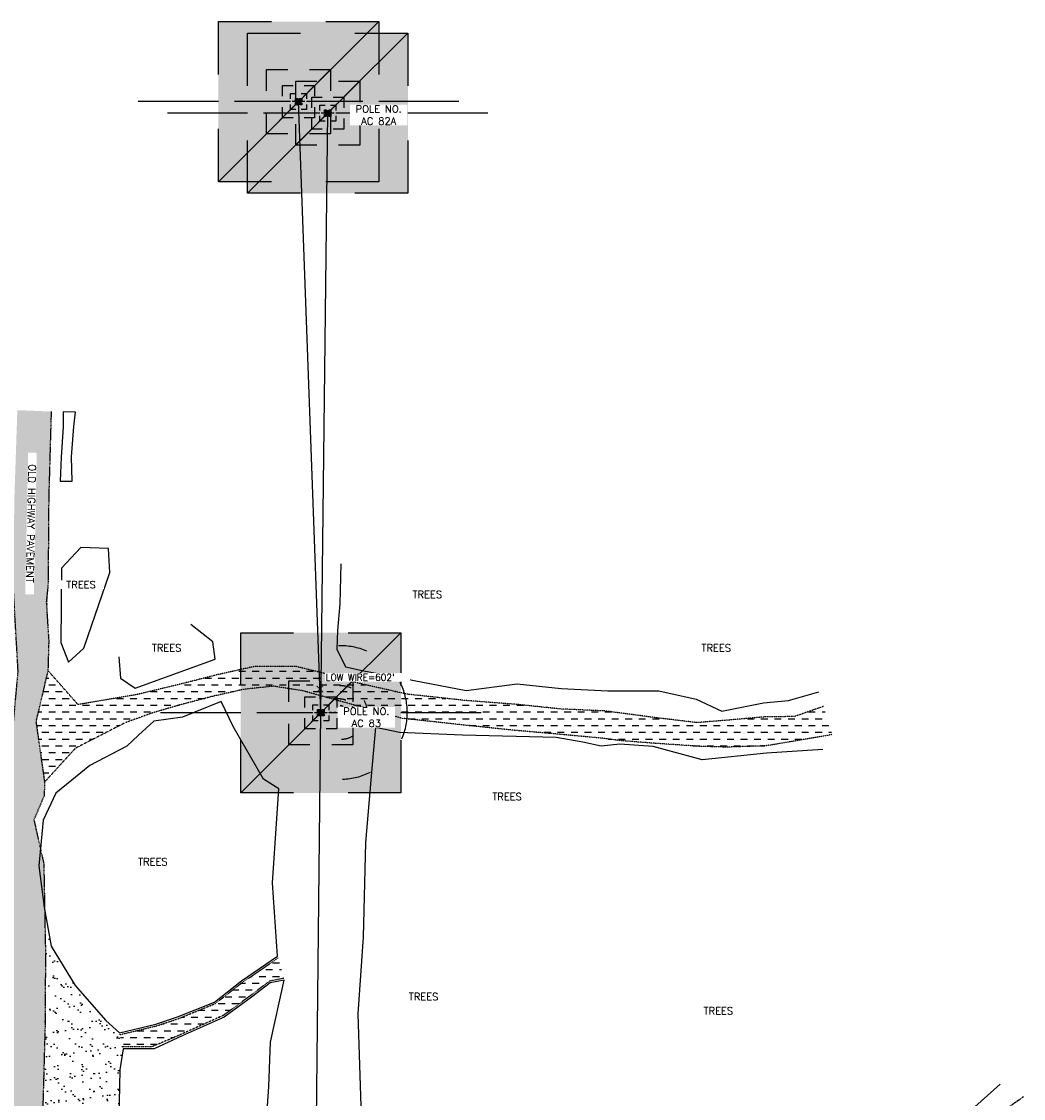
# Model space of a CAD drawing. Header units: feet. Extents: x 115483 to 126385, y 198984 to 203923.
# Tile 32 of 34: x 118369 to 118923, y 202928 to 203523. Entities that reach past the tile are written whole.
import ezdxf

# ---------------------------------------------------------------- set-up
doc = ezdxf.new("R2010")
doc.units = ezdxf.units.FT
doc.header["$MEASUREMENT"] = 0
for name, pattern in [('D10', [0.15, 0.1, -0.05]), ('DASHED', [0.75, 0.5, -0.25]), ('HIDDEN2', [0.1875, 0.125, -0.0625]), ('STREAM', [1.475, 1, -0.1, 0.025, -0.1, 0.025, -0.1, 0.025, -0.1])]:
    doc.linetypes.add(name, pattern=pattern)
for name, color, linetype in [('V-ANNO-WIRE-ELEV', 32, 'Continuous'), ('V-PATT-ASPH', 41, 'Continuous'), ('V-PATT-GRVL', 41, 'Continuous'), ('V-PATT-TRAL-DIRT', 141, 'Continuous'), ('V-RIVR-OHW', 191, 'STREAM'), ('V-ROAD-ASPH', 1, 'DASHED'), ('V-ROAD-UPVD', 11, 'HIDDEN2'), ('V-SITE-TEXT', 2, 'Continuous'), ('V-SITE-VEGE', 91, 'TREE'), ('V-SITE-VEGE-BRSH', 11, 'TREE'), ('V-SITE-VEGE-TEXT', 162, 'Continuous'), ('V-TRAL-UPVD', 11, 'HIDDEN2'), ('VU-ELEC-POLE-TEXT', 12, 'D10'), ('VU-ELEC-SYMB', 161, 'D10'), ('VU-ELEC-SYMB @ 10', 161, 'D10'), ('VU-ELEC-SYMB @ 100', 161, 'D10'), ('VU-ELEC-SYMB @ 20', 161, 'D10'), ('VU-ELEC-SYMB @ 200', 161, 'D10'), ('VU-ELEC-SYMB @ 50', 161, 'D10'), ('VU-ELEC-SYMB @ 500', 161, 'D10'), ('VU-ELEC-TELE-OVHD', 161, 'OE&OT')]:
    doc.layers.add(name, color=color, linetype=linetype)
doc.styles.add('L100', font='simplex.shx', dxfattribs={"height": 5})
doc.styles.add('L80', font='simplex.shx', dxfattribs={"width": 0.9, "height": 4})
doc.styles.add('romansm', font='romansm.shx')
doc.styles.add('symeteo', font='symeteo.shx')
doc.linetypes.add('OE&OT', pattern='A,0.25,-0.07,0.07,-0.07,0.07,-0.07,0.07,-0.07,0.25,-0.35,["OE&OT",romansm,S=0.1,R=0,X=-0.3,Y=-0.05],-0.2', length=1.54)
doc.linetypes.add('TREE', pattern='A,0,["I",symeteo,S=0.16,R=180,X=0.17,Y=0.08],-0.17', length=0.17)

# ---------------------------------------------------------------- blocks, each defined once
blk = doc.blocks.new('VU-UTILITY POLE')
for p, q in [((0.0886, 0.0886), (-0.0886, -0.0886)), ((-0.0886, 0.0886), (-0.0301, 0.0886)), ((-0.0886, 0.0301), (-0.0886, 0.0886)), ((0.0301, 0.0886), (0.0886, 0.0886)), ((0.0886, 0.0886), (0.0886, 0.0301)), ((-0.0886, 0), (-0.1772, 0)), ((0.1772, 0), (0.0886, 0)), ((-0.0886, -0.0886), (-0.0886, -0.0301)), ((0.0886, -0.0301), (0.0886, -0.0886)), ((-0.0301, -0.0886), (-0.0886, -0.0886)), ((0.0886, -0.0886), (0.0301, -0.0886))]:
    blk.add_line(p, q)
at = {"color": 155}
blk.add_solid([(-0.0886, -0.0886), (-0.0886, 0.0886), (0.0886, -0.0886), (0.0886, 0.0886)], dxfattribs=at)
blk = doc.blocks.new('*U196')
at = {"layer": 'VU-ELEC-SYMB @ 10', "xscale": 10, "yscale": 10, "zscale": 10}
blk.add_blockref('VU-UTILITY POLE', (118534.16, 203140.78), dxfattribs=at)
at = {"layer": 'VU-ELEC-SYMB @ 100', "xscale": 100, "yscale": 100, "zscale": 100}
blk.add_blockref('VU-UTILITY POLE', (118534.16, 203140.78), dxfattribs=at)
at = {"layer": 'VU-ELEC-SYMB @ 20', "xscale": 20, "yscale": 20, "zscale": 20}
blk.add_blockref('VU-UTILITY POLE', (118534.16, 203140.78), dxfattribs=at)
at = {"layer": 'VU-ELEC-SYMB @ 200', "xscale": 200, "yscale": 200, "zscale": 200}
blk.add_blockref('VU-UTILITY POLE', (118534.16, 203140.78), dxfattribs=at)
at = {"layer": 'VU-ELEC-SYMB @ 50', "xscale": 50, "yscale": 50, "zscale": 50}
blk.add_blockref('VU-UTILITY POLE', (118534.16, 203140.78), dxfattribs=at)
at = {"layer": 'VU-ELEC-SYMB @ 500', "xscale": 500, "yscale": 500, "zscale": 500}
blk.add_blockref('VU-UTILITY POLE', (118534.16, 203140.78), dxfattribs=at)
blk = doc.blocks.new('*U197')
at = {"layer": 'VU-ELEC-SYMB @ 10', "xscale": 10, "yscale": 10, "zscale": 10}
blk.add_blockref('VU-UTILITY POLE', (118537.99, 203472.35), dxfattribs=at)
at = {"layer": 'VU-ELEC-SYMB @ 100', "xscale": 100, "yscale": 100, "zscale": 100}
blk.add_blockref('VU-UTILITY POLE', (118537.99, 203472.35), dxfattribs=at)
at = {"layer": 'VU-ELEC-SYMB @ 20', "xscale": 20, "yscale": 20, "zscale": 20}
blk.add_blockref('VU-UTILITY POLE', (118537.99, 203472.35), dxfattribs=at)
at = {"layer": 'VU-ELEC-SYMB @ 200', "xscale": 200, "yscale": 200, "zscale": 200}
blk.add_blockref('VU-UTILITY POLE', (118537.99, 203472.35), dxfattribs=at)
at = {"layer": 'VU-ELEC-SYMB @ 50', "xscale": 50, "yscale": 50, "zscale": 50}
blk.add_blockref('VU-UTILITY POLE', (118537.99, 203472.35), dxfattribs=at)
at = {"layer": 'VU-ELEC-SYMB @ 500', "xscale": 500, "yscale": 500, "zscale": 500}
blk.add_blockref('VU-UTILITY POLE', (118537.99, 203472.35), dxfattribs=at)
blk = doc.blocks.new('*U198')
at = {"layer": 'VU-ELEC-SYMB @ 10', "xscale": 10, "yscale": 10, "zscale": 10}
blk.add_blockref('VU-UTILITY POLE', (118521.87, 203478.71), dxfattribs=at)
at = {"layer": 'VU-ELEC-SYMB @ 100', "xscale": 100, "yscale": 100, "zscale": 100}
blk.add_blockref('VU-UTILITY POLE', (118521.87, 203478.71), dxfattribs=at)
at = {"layer": 'VU-ELEC-SYMB @ 20', "xscale": 20, "yscale": 20, "zscale": 20}
blk.add_blockref('VU-UTILITY POLE', (118521.87, 203478.71), dxfattribs=at)
at = {"layer": 'VU-ELEC-SYMB @ 200', "xscale": 200, "yscale": 200, "zscale": 200}
blk.add_blockref('VU-UTILITY POLE', (118521.87, 203478.71), dxfattribs=at)
at = {"layer": 'VU-ELEC-SYMB @ 50', "xscale": 50, "yscale": 50, "zscale": 50}
blk.add_blockref('VU-UTILITY POLE', (118521.87, 203478.71), dxfattribs=at)
at = {"layer": 'VU-ELEC-SYMB @ 500', "xscale": 500, "yscale": 500, "zscale": 500}
blk.add_blockref('VU-UTILITY POLE', (118521.87, 203478.71), dxfattribs=at)
blk = doc.blocks.new('VU-UTILITY POLE ANCHOR')
for start, end in [(90, 115), (155, 205), (245, 270)]:
    blk.add_arc((0, 0), 0.0738, start, end)
blk = doc.blocks.new('*U201')
at = {"layer": 'VU-ELEC-SYMB @ 10', "xscale": 9.999999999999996, "yscale": 9.999999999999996, "zscale": 9.999999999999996, "rotation": 181.7770455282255}
blk.add_blockref('VU-UTILITY POLE ANCHOR', (118545.0675, 203140.9432), dxfattribs=at)
at = {"layer": 'VU-ELEC-SYMB @ 100', "xscale": 99.99999999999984, "yscale": 99.99999999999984, "zscale": 99.99999999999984, "rotation": 181.7770455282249}
blk.add_blockref('VU-UTILITY POLE ANCHOR', (118545.0675, 203140.9432), dxfattribs=at)
at = {"layer": 'VU-ELEC-SYMB @ 20', "xscale": 19.99999999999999, "yscale": 19.99999999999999, "zscale": 19.99999999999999, "rotation": 181.7770455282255}
blk.add_blockref('VU-UTILITY POLE ANCHOR', (118545.0675, 203140.9432), dxfattribs=at)
at = {"layer": 'VU-ELEC-SYMB @ 200', "xscale": 199.9999999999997, "yscale": 199.9999999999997, "zscale": 199.9999999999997, "rotation": 181.7770455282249}
blk.add_blockref('VU-UTILITY POLE ANCHOR', (118545.0675, 203140.9432), dxfattribs=at)
at = {"layer": 'VU-ELEC-SYMB @ 50', "xscale": 49.99999999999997, "yscale": 49.99999999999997, "zscale": 49.99999999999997, "rotation": 181.7770455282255}
blk.add_blockref('VU-UTILITY POLE ANCHOR', (118545.0675, 203140.9432), dxfattribs=at)
at = {"layer": 'VU-ELEC-SYMB @ 500', "xscale": 499.9999999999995, "yscale": 499.9999999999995, "zscale": 499.9999999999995, "rotation": 181.7770455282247}
blk.add_blockref('VU-UTILITY POLE ANCHOR', (118545.0675, 203140.9432), dxfattribs=at)

msp = doc.modelspace()

# ---------------------------------------------------------------- hatches: boundary and pattern name
at = {"layer": 'V-PATT-ASPH'}
h = msp.add_hatch(dxfattribs=at)
h.set_pattern_fill('DOTS', color=256, scale=50)
h.set_pattern_definition([(0, (-109.7684, -655.246), (1.5625, 3.125), [0, -3.125])])
h.paths.add_polyline_path([(118381.01, 203057.24), (118375.57, 203081.51), (118381.25, 203095.1), (118381.41, 203102.48), (118376.68, 203135.88), (118383.3, 203164.17), (118383.38, 203212.15), (118383.74, 203259.67), (118385.09, 203307.37), (118366.39, 203308.12), (118364.83, 203261.7), (118364, 203212.87), (118366.83, 203163.59), (118364.16, 203134.31), (118364.09, 203101.85), (118362.45, 203055.74), (118361.58, 203009.99), (118361.08, 202968.02), (118360.78, 202917.8), (118360.27, 202878.47), (118359.36, 202836.09), (118360.08, 202799.64), (118359.26, 202761.14), (118359.29, 202723.76), (118358.66, 202687.56), (118359.56, 202667.87), (118360.89, 202644.26), (118372.53, 202632.79), (118374.38, 202632.39), (118377.36, 202635.58), (118378.08, 202642.34), (118378.27, 202647.6), (118378.21, 202668.25), (118377.04, 202688.11), (118376.53, 202723.44), (118373.85, 202761.36), (118377.83, 202798.95), (118366.47, 202824.47), (118368.47, 202835.75), (118376.62, 202848.01), (118380.66, 202877.08), (118380.3, 202916.41), (118381.69, 202966.54), (118381.95, 203007.7)])
at = {"layer": 'V-PATT-GRVL'}
h = msp.add_hatch(dxfattribs=at)
h.set_pattern_fill('AR-SAND', color=256, scale=5)
h.set_pattern_definition([(37.5, (-782.076, -360.408), (-0.3149668, 9.63411885), [0, -7.6, 0, -8.5, 0, -8.125]), (7.5, (-782.076, -360.408), (8.8488835, 14.1107303), [0, -4.1, 0, -6.85, 0, -2.625]), (327.5, (-788.226, -360.408), (15.5707093, 0.02829527), [0, -2.5, 0, -9, 0, -11.75]), (317.5, (-788.226, -360.408), (15.030633, 4.3883778), [0, -1.25, 0, -5.9, 0, -6.75])])
h.paths.add_polyline_path([(118424.64, 202956.02), (118423.02, 202962.79), (118415.27, 202970.68), (118398.32, 202989.93), (118385.05, 203011.78), (118381.48, 203032.47), (118381.95, 203007.7), (118381.69, 202966.54), (118380.3, 202916.41), (118380.66, 202877.08), (118376.62, 202848.01), (118388.86, 202851.03), (118405.94, 202863.31), (118412.83, 202893.45), (118422.47, 202916.66), (118422.99, 202943.31)])
at = {"layer": 'V-PATT-TRAL-DIRT'}
h = msp.add_hatch(dxfattribs=at)
h.set_pattern_fill('DASH', color=256, scale=30)
h.paths.add_polyline_path([(118440.7, 203140.58), (118456.04, 203145.06), (118473.73, 203149.73), (118491.64, 203153.76), (118508.14, 203155.5), (118524.48, 203152.87), (118551.71, 203145.31), (118579.34, 203137.69), (118612.86, 203134.04), (118639.99, 203131.19), (118664.46, 203129.03), (118689.86, 203126.7), (118699.43, 203125.43), (118718.18, 203123.93), (118744.36, 203122.18), (118758.84, 203121.79), (118780.11, 203122.52), (118797.81, 203125.4), (118816.91, 203128.76), (118812.09, 203144.32), (118795.96, 203138.7), (118779.39, 203138.49), (118758.77, 203136.67), (118742.22, 203135.34), (118719.87, 203137.99), (118691.4, 203141.76), (118666.46, 203142.9), (118642.13, 203145.44), (118614.39, 203147.55), (118581.87, 203151.07), (118554.7, 203157.21), (118541.92, 203161.13), (118520.17, 203166.46), (118497.5, 203166.39), (118476.7, 203161.77), (118458.3, 203157.06), (118432.67, 203150.91), (118424.76, 203149.57), (118399.94, 203145.3), (118383.3, 203164.17), (118376.68, 203135.88), (118381.41, 203102.48), (118398.5, 203121.18), (118425.97, 203135.26)])
h = msp.add_hatch(dxfattribs=at)
h.set_pattern_fill('DASH', color=256, scale=30, angle=-3e-14)
h.paths.add_polyline_path([(118480.23, 202973.39), (118495.28, 202984.42), (118505.75, 202992.38), (118513.75, 202994), (118510.8, 203005.33), (118490.84, 202991.72), (118475.81, 202979.99), (118455.32, 202971.63), (118443.26, 202967.64), (118423.02, 202962.79), (118424.64, 202956.02), (118440.66, 202956.04), (118457.24, 202963.1)])

# ---------------------------------------------------------------- linework, layer by layer
at = {"layer": 'V-ANNO-WIRE-ELEV', "const_width": 0.5, "flags": 128}
for points in [[(118531.91, 203155.68), (118535.46, 203152.14)], [(118531.91, 203152.14), (118535.46, 203155.68)]]:
    msp.add_lwpolyline(points, dxfattribs=at)
at = {"layer": 'V-RIVR-OHW', "flags": 128}
msp.add_lwpolyline([(118922.62, 202928.41), (118904.33, 202915.42), (118891.11, 202901.3), (118886.92, 202890.32), (118877.02, 202881.85), (118873.86, 202881.51), (118850.04, 202871.69), (118837.26, 202859.82), (118823.1, 202850.91), (118807.84, 202850.11), (118794.99, 202842.68), (118781.37, 202833.73), (118764.26, 202819.76), (118743.25, 202803.12), (118721.81, 202784.59), (118710.56, 202774.82), (118702.94, 202758.86), (118697.66, 202746.79), (118700.7, 202725.2), (118702.68, 202705.72), (118703.07, 202701.85), (118701.7, 202694.92), (118689.88, 202688.02), (118692.96, 202679.69), (118698.75, 202676.36), (118704.63, 202671.58), (118709.97, 202655.34), (118714.42, 202636.51), (118714.42, 202630.63), (118707.47, 202622.55), (118710.32, 202605.76), (118709.74, 202582.62), (118705.25, 202568.14), (118702.53, 202564.29), (118698.74, 202554.68), (118690.32, 202542.32), (118685.76, 202537.93), (118681.76, 202516.32), (118609.62, 202482.09)], dxfattribs=at)
at = {"layer": 'V-ROAD-ASPH', "flags": 128}
msp.add_lwpolyline([(118385.09, 203307.37), (118383.74, 203259.67), (118383.38, 203212.15), (118382.39, 203201.73), (118383.76, 203180.68), (118383.3, 203164.17), (118376.68, 203135.88), (118381.41, 203102.48), (118381.25, 203095.1), (118375.57, 203081.51), (118381.01, 203057.24), (118381.95, 203007.7), (118381.69, 202966.54), (118380.3, 202916.41), (118380.66, 202877.08), (118376.62, 202848.01), (118368.47, 202835.75), (118366.47, 202824.47), (118377.83, 202798.95), (118373.85, 202761.36), (118376.53, 202723.44), (118377.04, 202688.11), (118378.21, 202668.25), (118378.27, 202647.6), (118378.08, 202642.34), (118377.36, 202635.58), (118374.38, 202632.39), (118372.53, 202632.79), (118360.89, 202644.26), (118359.56, 202667.87), (118358.66, 202687.56), (118359.29, 202723.76), (118359.26, 202761.14), (118360.08, 202799.64), (118359.36, 202836.09), (118360.27, 202878.47), (118360.78, 202917.8), (118361.08, 202968.02), (118361.58, 203009.99), (118362.45, 203055.74), (118364.09, 203101.85), (118364.16, 203134.31), (118366.83, 203163.59), (118364, 203212.87)], dxfattribs=at)
at = {"layer": 'V-ROAD-UPVD', "flags": 128}
for points in [[(118812.09, 203144.32), (118795.96, 203138.7), (118779.39, 203138.49), (118758.77, 203136.67), (118742.22, 203135.34), (118719.87, 203137.99), (118691.4, 203141.76), (118666.46, 203142.9), (118642.13, 203145.44), (118614.39, 203147.55), (118581.87, 203151.07), (118554.7, 203157.21), (118541.92, 203161.13), (118520.17, 203166.46), (118497.5, 203166.39), (118476.7, 203161.77), (118458.3, 203157.06), (118432.67, 203150.91), (118424.76, 203149.57), (118399.94, 203145.3), (118383.3, 203164.17)], [(118816.91, 203128.76), (118797.81, 203125.4), (118780.11, 203122.52), (118758.84, 203121.79), (118744.36, 203122.18), (118718.18, 203123.93), (118699.43, 203125.43), (118689.86, 203126.7), (118664.46, 203129.03), (118639.99, 203131.19), (118612.86, 203134.04), (118579.34, 203137.69), (118551.71, 203145.31), (118524.48, 203152.87), (118508.14, 203155.5), (118491.64, 203153.76), (118473.73, 203149.73), (118456.04, 203145.06), (118440.7, 203140.58), (118425.97, 203135.26), (118398.5, 203121.18), (118381.41, 203102.48)]]:
    msp.add_lwpolyline(points, dxfattribs=at)
at = {"layer": 'V-SITE-VEGE', "flags": 128}
for points in [[(118390.83, 203220.67), (118390.36, 203179.73), (118394.66, 203168.8), (118403.2, 203176.51), (118417.5, 203218.34), (118416.72, 203231.55), (118401.47, 203232.26), (118390.83, 203220.67)], [(118545.18, 203223.2), (118544.6, 203201.02), (118543.32, 203186.25), (118543.09, 203175.97), (118547.85, 203166.11), (118557.11, 203164.22), (118614.57, 203153.02), (118642.75, 203156.72), (118667.02, 203154.23), (118692.86, 203152.88), (118721.01, 203152.88), (118741.74, 203148.24), (118755.85, 203141.75), (118778.88, 203146.21), (118792.71, 203147.66), (118809.47, 203152.38)], [(118422.46, 203171.78), (118423.47, 203159.96), (118431.55, 203154.46), (118475.76, 203170.43), (118474.52, 203180.01), (118462.23, 203189.68)], [(118564.32, 203132.6), (118562.47, 203112.26), (118558.83, 203069.05), (118557.66, 203016.66), (118554.71, 202974.28), (118556.46, 202917.51), (118554.37, 202892.27), (118555.56, 202867.23), (118554.68, 202842), (118553.11, 202817.03), (118552.66, 202792.37), (118555.52, 202767), (118555.6, 202749.36), (118548.28, 202717.72), (118549.77, 202707.62), (118564.94, 202723.68), (118606.8, 202750.93), (118638.38, 202754.76), (118641.03, 202745.12), (118623.81, 202734.36), (118600.84, 202715.95), (118591.99, 202700.17), (118619.74, 202688.69), (118666.87, 202678.17), (118664.72, 202661.67), (118618.31, 202659.52), (118575.01, 202669.56), (118552.76, 202663.59), (118546.77, 202652.77), (118545.15, 202628.78), (118540.07, 202589.4), (118530.28, 202566.95), (118555.16, 202567.74), (118579.71, 202568.85), (118618.93, 202569.62), (118644.85, 202571.12), (118661.42, 202579.05), (118669.51, 202583.51), (118668.92, 202590.68), (118679.08, 202595.79), (118685.95, 202604.35), (118696.74, 202613.39), (118700.02, 202637.65), (118695.29, 202665.79), (118682.51, 202686.37), (118696, 202704.82), (118694.31, 202737.07), (118695.06, 202768.09), (118741.61, 202815.75), (118796.49, 202856.98), (118832.63, 202866.54), (118909.83, 202935.38)], [(118811.67, 203120.51), (118780.58, 203118.5), (118745.03, 203114.68), (118717.99, 203122.08), (118699.39, 203123.52), (118689.19, 203122.29), (118679.08, 203124.62), (118664.24, 203127.06), (118612.51, 203128.49), (118577.65, 203129.79), (118564.32, 203132.6)], [(118513.95, 202993.02), (118506.17, 202991.44), (118495.88, 202983.62), (118480.74, 202972.52), (118457.56, 202962.14), (118442.02, 202955), (118424.85, 202955.04), (118422.99, 202943.31), (118422.47, 202916.66), (118412.83, 202893.45), (118405.94, 202863.31), (118388.86, 202851.03), (118373.42, 202837.24), (118371.04, 202814.49), (118372.8, 202790.02), (118373.68, 202748.13), (118373.69, 202699.12), (118378.03, 202669.7)], [(118389.92, 202664.29), (118405.01, 202662.13), (118412.54, 202661.85), (118418.59, 202664.15), (118432.82, 202680.67), (118443.74, 202690.84), (118454.6, 202698.56), (118467.13, 202704.63), (118480.96, 202704.82), (118497.81, 202703.09), (118499.4, 202713.14), (118513.95, 202719.96), (118507.42, 202799.92), (118501.19, 202871.4), (118505.49, 202934.17), (118506.27, 202958.71), (118513.95, 202993.02)]]:
    msp.add_lwpolyline(points, dxfattribs=at)
msp.add_lwpolyline([(118415.27, 202970.68), (118422.79, 202963.76), (118442.99, 202968.61), (118454.97, 202972.57), (118475.31, 202980.86), (118490.25, 202992.53), (118510.24, 203006.16), (118507.46, 203046.8), (118510.98, 203098.71), (118502.51, 203104.12), (118485.79, 203133.27), (118479, 203146.97), (118457.67, 203138.35), (118441.89, 203136.12), (118433.34, 203128.34), (118426.89, 203122.32), (118406.55, 203111.6), (118396.47, 203103.59), (118387.59, 203096.39), (118380.75, 203081.4), (118378.35, 203056.17), (118381.28, 203033.34), (118385.05, 203011.78), (118398.32, 202989.93)], close=True, dxfattribs=at)
at = {"layer": 'V-SITE-VEGE-BRSH', "flags": 128}
msp.add_lwpolyline([(118398.6, 203306.92), (118391.75, 203307.22), (118391.77, 203298.82), (118390.61, 203282.21), (118390.05, 203268.79), (118396.72, 203268.86), (118396.29, 203282.23), (118397.54, 203299.1)], close=True, dxfattribs=at)
at = {"layer": 'V-TRAL-UPVD', "flags": 128}
for points in [[(118423.02, 202962.79), (118443.26, 202967.64), (118455.32, 202971.63), (118475.81, 202979.99), (118490.84, 202991.72), (118510.8, 203005.33)], [(118513.75, 202994), (118505.75, 202992.38), (118495.28, 202984.42), (118480.23, 202973.39), (118457.24, 202963.1), (118440.66, 202956.04), (118424.64, 202956.02)]]:
    msp.add_lwpolyline(points, dxfattribs=at)
at = {"layer": 'VU-ELEC-SYMB'}
msp.add_line((118545.07, 203140.94), (118534.16, 203140.78), dxfattribs=at)
at = {"layer": 'VU-ELEC-TELE-OVHD', "flags": 128}
for points in [[(118534.16, 203140.78), (118521.87, 203478.71)], [(118520.69, 201826.67), (118523.06, 202129.55), (118524.55, 202292.03), (118528.65, 202647.89), (118531.06, 202845.6), (118534.16, 203140.78), (118537.99, 203472.35)]]:
    msp.add_lwpolyline(points, dxfattribs=at)

# ---------------------------------------------------------------- block references
at = {"layer": 'VU-ELEC-SYMB'}
for name in ['*U198', '*U197', '*U196', '*U201']:
    msp.add_blockref(name, (0, 0), dxfattribs=at)

# ---------------------------------------------------------------- next in the draw order: texts
at = {"layer": 'V-ANNO-WIRE-ELEV', "insert": (118536.93, 203162.39, -474), "char_height": 4, "width": 46.0952, "attachment_point": 1, "style": 'L80', "bg_fill": 3, "box_fill_scale": 1.1, "bg_fill_color": 256, "bg_fill_transparency": 0}
msp.add_mtext("LOW WIRE=602'", dxfattribs=at)
at = {"layer": 'V-SITE-TEXT', "insert": (118373.95, 203245.42), "char_height": 4, "width": 77.4918, "attachment_point": 5, "rotation": 268.80276, "style": 'L100', "bg_fill": 3, "box_fill_scale": 1.1, "bg_fill_color": 256, "bg_fill_transparency": 0}
msp.add_mtext('OLD HIGHWAY PAVEMENT', dxfattribs=at)
at = {"layer": 'V-SITE-VEGE-TEXT', "char_height": 4, "width": 24.5512, "attachment_point": 5, "style": 'L100', "bg_fill": 3, "box_fill_scale": 1.1, "bg_fill_color": 256, "bg_fill_transparency": 0}
for insert in [(118401.6, 203211.6), (118593.05, 203206.22), (118448.93, 203176.66), (118752.77, 203176.66), (118637.15, 203094.43), (118441.31, 203058.39), (118590.96, 202983.84), (118753.95, 202975.94)]:
    msp.add_mtext('TREES', dxfattribs=dict(at, insert=insert))
at = {"layer": 'VU-ELEC-POLE-TEXT', "char_height": 4, "width": 30.7745, "attachment_point": 5, "style": 'L100', "bg_fill": 3, "box_fill_scale": 1.1, "bg_fill_color": 256, "bg_fill_transparency": 0}
for s, insert in [('POLE NO.\\PAC 82A', (118566.17, 203471.29)), ('POLE NO.\\PAC 83', (118559.34, 203138.28))]:
    msp.add_mtext(s, dxfattribs=dict(at, insert=insert))

doc.saveas('drawing.dxf')
